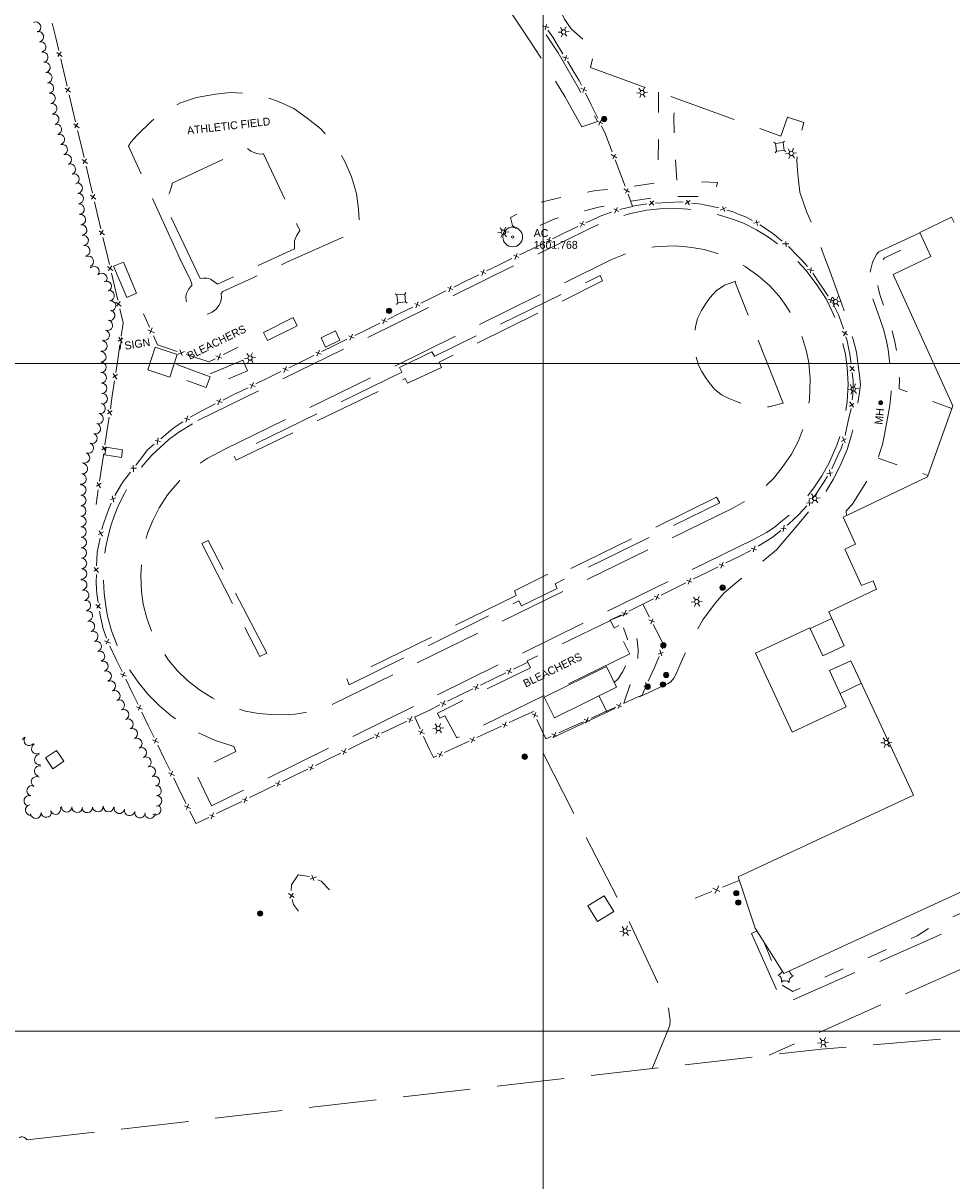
# Model space of a CAD drawing. Header units: feet. Extents: x 186981 to 189000, y 254284 to 256762.
# Tile 3 of 8: x 187611 to 188306, y 254888 to 255755. Entities that reach past the tile are written whole.
import ezdxf
from ezdxf.enums import TextEntityAlignment as Align

# ---------------------------------------------------------------- set-up
doc = ezdxf.new("R2010")
doc.units = ezdxf.units.FT
doc.header["$MEASUREMENT"] = 0
for name, pattern in [('DGN Style 3', [70.841088, 50.600777, -20.240311]), ('DGN Style 4', [81.011845, 40.480622, -20.240311, 0.050601, -20.240311]), ('DGN Style 5', [35.420544, 15.180233, -20.240311])]:
    doc.linetypes.add(name, pattern=pattern)
for name, color, linetype, lineweight in [('E_BMGRD', 73, 'Egr', 0), ('E_DRN_Grate', 151, 'Continuous', 0), ('E_DWY', 73, 'DGN Style 3', 0), ('E_LAND_Vegetation', 21, 'Continuous', 0), ('E_MAP_GridLines', 251, 'Continuous', 0), ('E_MAP_Limits', 21, 'DGN Style 3', 0), ('E_MAP_PassPoints', 40, 'Continuous', 0), ('E_MISCPROP', 40, 'Continuous', 0), ('E_MISCPROP_HvyLine', 54, 'Continuous', 13), ('E_MISCPROP_Railing', 40, 'Continuous', 0), ('E_PATH_Sidewalk', 73, 'DGN Style 5', 0), ('E_UTL_AboveGroundPipe', 40, 'DGN Style 4', 0)]:
    doc.layers.add(name, color=color, linetype=linetype, lineweight=lineweight)
doc.styles.add('Style-IGR_FONT_0', font='IGR_FONT_0.shx')
doc.linetypes.add('Egr', pattern='A,0.1,[13,dgnlstyle-ewdotudls.shx,S=0.0004,R=0,X=0,Y=0],0.1', length=0.2)

# ---------------------------------------------------------------- blocks, each defined once
blk = doc.blocks.new('PP')
at = {"layer": 'E_MAP_PassPoints', "color": 40, "linetype": 'Continuous', "lineweight": 0}
for radius in [2.25, 0.288]:
    blk.add_circle((0, 0), radius, dxfattribs=at)
blk = doc.blocks.new('ATHFLD')
at = {"layer": 'E_BMGRD', "color": 51, "linetype": 'Continuous', "lineweight": 0, "style": 'Style-IGR_FONT_0'}
blk.add_text('ATHLETIC FIELD', height=1.8, rotation=0.0001, dxfattribs=at).set_placement((0.09, 0.87), align=Align.TOP_CENTER)
blk = doc.blocks.new('BLEACH')
at = {"layer": 'E_BMGRD', "color": 51, "linetype": 'Continuous', "lineweight": 0, "style": 'Style-IGR_FONT_0'}
blk.add_text('BLEACHERS', height=1.8, rotation=359.9999, dxfattribs=at).set_placement((7.75, -0.8), align=Align.CENTER)
blk = doc.blocks.new('MHO_1')
at = {"layer": 'E_DRN_Grate', "color": 20, "linetype": 'Continuous', "lineweight": 0}
for centre, radius in [((0.01, 0.01), 0.45), ((0.01, 0.01), 0.365), ((0, 0.01), 0.29), ((0, 0), 0.182)]:
    blk.add_circle(centre, radius, dxfattribs=at)
blk = doc.blocks.new('MHT_1')
at = {"layer": 'E_DRN_Grate', "color": 20, "linetype": 'Continuous', "lineweight": 0, "style": 'Style-IGR_FONT_0'}
blk.add_text('MH', height=1.8, rotation=360, dxfattribs=at).set_placement((-1.68, -0.92))
blk = doc.blocks.new('PED')
at = {"layer": 'E_UTL_AboveGroundPipe', "color": 101, "linetype": 'Continuous', "lineweight": 13}
for p, q in [((-0.91, 0.85), (-1.23, 1.17)), ((0.89, 0.85), (1.21, 1.17)), ((-1.23, -1.27), (-0.91, -0.95)), ((1.21, -1.27), (0.89, -0.95))]:
    blk.add_line(p, q, dxfattribs=at)
at = {"layer": 'E_UTL_AboveGroundPipe', "color": 101, "linetype": 'Continuous', "lineweight": 13, "flags": 128}
blk.add_lwpolyline([(-0.91, -0.95), (0.89, -0.95), (0.89, 0.85), (-0.91, 0.85)], close=True, dxfattribs=at)
blk = doc.blocks.new('LTP')
at = {"layer": 'E_MISCPROP', "color": 20, "linetype": 'Continuous', "lineweight": 0}
for p, q in [((-0.49, 0.02), (-1.27, 0.04)), ((-0.24, 0.43), (-0.6, 1.12)), ((0.27, 0.43), (0.68, 1.1)), ((-0.26, -0.43), (-0.67, -1.08)), ((0.23, -0.44), (0.6, -1.09)), ((0.49, -0.01), (1.25, -0.03))]:
    blk.add_line(p, q, dxfattribs=at)
blk.add_circle((0, 0), 0.492, dxfattribs=at)
blk = doc.blocks.new('POLE')
at = {"layer": 'E_MISCPROP', "color": 20, "linetype": 'Continuous', "lineweight": 0}
for centre, radius in [((0, 0.01), 0.605), ((0, 0.01), 0.456), ((0, 0), 0.303), ((0, 0), 0.151)]:
    blk.add_circle(centre, radius, dxfattribs=at)
blk = doc.blocks.new('SIGN_2')
at = {"layer": 'E_MISCPROP', "color": 20, "linetype": 'Continuous', "lineweight": 0, "style": 'Style-IGR_FONT_0'}
blk.add_text('SIGN', height=1.8, rotation=359.9999, dxfattribs=at).set_placement((-2.6, 0.06), align=Align.MIDDLE_LEFT)

msp = doc.modelspace()

# ---------------------------------------------------------------- linework, layer by layer
at = {"layer": 'E_DWY', "color": 51, "linetype": 'DGN Style 3', "lineweight": 0, "flags": 128}
for points in [[(188221.03, 255945.74), (188228.95, 255885.15), (188231.55, 255852.1), (188229.81, 255849.89), (188228.04, 255849.87), (188174.22, 255868.64), (188098.29, 255897), (188092.62, 255881.97), (188076.3, 255883.42), (188069.01, 255883.54), (188062.63, 255882.08), (188056.8, 255879.56), (188050.85, 255875.83), (188046.46, 255872.16), (188041.99, 255868.2), (188038.56, 255864.16), (188036.88, 255861.97), (188022.15, 255866.02), (187995.24, 255791.99), (188009.39, 255786.73), (188010.45, 255773.7), (188011.79, 255767.4), (188013.67, 255762.75), (188015.94, 255757.97), (188021.04, 255750.77), (188025.67, 255746.54), (188030.04, 255742.69), (188037.19, 255738.41), (188039.22, 255737.15), (188035.36, 255721.76), (188177.92, 255670.37), (188183.08, 255684.59), (188195.1, 255680.74), (188190.78, 255661.65), (188190.07, 255652.09), (188190.53, 255644.62), (188191.25, 255637.21), (188192.24, 255628.53), (188197.26, 255613.96), (188203.7, 255598.46), (188209.05, 255584.6), (188214.84, 255568.83), (188223.69, 255544.57), (188229.2, 255527.91), (188232.1, 255518.01), (188234.62, 255508.63), (188235.94, 255498.66), (188236.84, 255491.17), (188237.57, 255484.18), (188236.53, 255476.76), (188235.1, 255467.56), (188233.45, 255456.12), (188230.89, 255446.4), (188227.67, 255435.57), (188222.48, 255423.46), (188217.22, 255413.25), (188211.89, 255404.54), (188202.03, 255392.9), (188190.58, 255379.07), (188174.85, 255360.58), (188162.37, 255350.29), (188146.48, 255337.45), (188135.54, 255328.42), (188128.98, 255320.76), (188119.51, 255308.1), (188113.11, 255296.46), (188106.3, 255283.23), (188102.3, 255274.06), (188099.74, 255268.13), (188097.86, 255264.39), (188095.68, 255261.74), (188093.71, 255260.43), (187996.46, 255214.96), (188063.28, 255084.56), (188092.66, 255021.3), (188094.12, 255015.83), (188094.45, 255013.14), (188095.04, 255007.96), (188094.83, 255004.48), (188093.88, 255001.64), (188081.54, 254972)], [(188039.32, 255680.95), (188028.87, 255677.37), (188016.2, 255700.01), (188005.62, 255717.6), (187989.53, 255742.45), (187969.15, 255772.97), (187950.93, 255797.76), (187930.5, 255821.17), (187911.34, 255842.36), (187899.86, 255852.74), (187888.87, 255861.04), (187880.88, 255865.42), (187872.52, 255867.22), (187858.55, 255867.85), (187842.68, 255866.82), (187810.18, 255860.79), (187742.7, 255845.92), (187691.15, 255833.29), (187620.65, 255810.23), (187616.54, 255824.85), (187648.01, 255836.86), (187682.53, 255846.72), (187714.92, 255855.52), (187759.34, 255865.82), (187800.01, 255874.5), (187841.64, 255882.6), (187857.35, 255884.58), (187861.81, 255884.09), (187874.8, 255883.13), (187883.61, 255880.89), (187891.55, 255877.11), (187900.78, 255871.46), (187918.04, 255854.19), (187948.25, 255820.77), (187968.7, 255794.92), (187989.61, 255765.17), (188011.11, 255732.91), (188026.08, 255706.75), (188040.57, 255681.68), (188038.83, 255680.75)], [(187728.45, 255577.81), (187689.47, 255662.83), (187691.15, 255665.87), (187695.78, 255671.23), (187706.28, 255681.35), (187716.7, 255689.19), (187728.35, 255695.33), (187740.34, 255699.46), (187754.45, 255701.99), (187765.77, 255703.14), (187778.29, 255702.46), (187789.97, 255700.53), (187801.74, 255696.29), (187813.2, 255691.04), (187823.2, 255683.91), (187833.35, 255675.82), (187840.13, 255668.48), (187846.45, 255660.07), (187851.61, 255650.99), (187856.41, 255639.85), (187860.13, 255627.56), (187861.66, 255615.89), (187862.3, 255607.16), (187861.52, 255599.8), (187808.6, 255576.18), (187759.97, 255553.96), (187758.83, 255552.62), (187758.95, 255549.05), (187758.19, 255545.78), (187757.13, 255543.62), (187755.04, 255540.91), (187752.01, 255538.55), (187749.4, 255537.25), (187746.38, 255536.47), (187742.72, 255536.5), (187739.11, 255537.9), (187736.88, 255539.62), (187735.15, 255541.6), (187733.06, 255545.05), (187732.71, 255547.4), (187732.46, 255550.31), (187732.9, 255552.65), (187734.36, 255555.54), (187735.9, 255557.53), (187736.82, 255558.64), (187736.78, 255559.82), (187735.89, 255562.41), (187727.96, 255578.81)], [(187743.04, 255563.72), (187715.61, 255621.57), (187718.3, 255624.44), (187720.05, 255627.92), (187721.21, 255630.93), (187722.08, 255634.46), (187722.02, 255635.07), (187778.29, 255661.4), (187781.05, 255659.12), (187783.28, 255658.08), (187785.49, 255657.42), (187788.24, 255657.03), (187790.08, 255657.06), (187790.63, 255657.06), (187817.73, 255599.79), (187815.24, 255595.78), (187813.61, 255591.87), (187813.65, 255588.72), (187813.78, 255586.92), (187813.83, 255586.04), (187756.08, 255559.53), (187754.1, 255561.14), (187750.86, 255563.27), (187749.61, 255563.74), (187748.07, 255563.98), (187745.29, 255563.97), (187743.27, 255563.69)], [(187741.45, 255457.35), (188034.33, 255600.89), (188045.3, 255605.87), (188054.55, 255609.3), (188064.4, 255612.22), (188077.35, 255614.92), (188087.39, 255616.07), (188098.01, 255616.36), (188108.29, 255615.67), (188119.35, 255614.34), (188132.97, 255611.03), (188142.61, 255608.01), (188150, 255605.18), (188159.86, 255600.17), (188168.74, 255594.62), (188179.17, 255587), (188188.5, 255578.88), (188196.89, 255569.88), (188205.06, 255559.07), (188211.84, 255548.43), (188216.51, 255539.12), (188220.33, 255529.43), (188223.37, 255519.67), (188226.32, 255506.74), (188227.67, 255497.01), (188228.34, 255484.6), (188227.72, 255471.68), (188225.76, 255459.88), (188223, 255447.86), (188219.89, 255438.87), (188213.92, 255425.23), (188208.8, 255415.87), (188203.25, 255407.78), (188197.84, 255400.33), (188191.22, 255393.13), (188185.9, 255388.1), (188179.16, 255382.38), (188172.97, 255377.32), (188167.17, 255373.39), (188157.1, 255368.01)], [(188282.11, 255598.04), (188251.33, 255583.63), (188249.87, 255582.18), (188248.67, 255580.11), (188246.61, 255575.68), (188245.27, 255570.88), (188244.65, 255566.23), (188244.48, 255562.48), (188244.8, 255558.69), (188245.1, 255555.61), (188246.39, 255549.94), (188252.13, 255533.8), (188254.84, 255525.78), (188256.8, 255518.1), (188258.27, 255510.71), (188259.2, 255504.08), (188260.22, 255495.07), (188260.75, 255487.04), (188260.54, 255478.72), (188259.51, 255468.76), (188257.72, 255457.59), (188255.65, 255446.88), (188254.04, 255439.49), (188252.14, 255433.43), (188250.71, 255428.66), (188244.64, 255415.72), (188231.5, 255394.42), (188226.9, 255389.69), (188227.22, 255386.21)], [(187761.56, 255435.82), (188050.75, 255577.67), (188058.08, 255580.85), (188063.38, 255582.96), (188068.04, 255584.35), (188074.9, 255585.96), (188080.09, 255587), (188085.84, 255587.68), (188092.77, 255588.05), (188098.02, 255588.21), (188105.18, 255587.77), (188112.75, 255586.86), (188120.52, 255585.4), (188128.05, 255583.28), (188139.27, 255579.38), (188151.33, 255572.82), (188160.78, 255565.92), (188169.48, 255558.46), (188176.61, 255550.43), (188181.67, 255543.54), (188187.27, 255534.64), (188191.08, 255526.85), (188194.26, 255519.06), (188197.32, 255509.1), (188199, 255500.69), (188199.97, 255488.69), (188199.34, 255472.99), (188197.33, 255461.3), (188194.21, 255450.04), (188191.21, 255442.27), (188185.89, 255432.16), (188179.04, 255422.11), (188172.54, 255414.04), (188166.1, 255407.84), (188160, 255402.81), (188154.16, 255398.56), (188141.92, 255391.68)], [(187894.06, 255493.71), (187767.96, 255431.68), (187770.16, 255427.65), (187896.57, 255488.91), (187898.28, 255485.4), (187923.9, 255497.01), (187922, 255501.19), (188044.47, 255561.93), (188042.62, 255566.01), (187918.41, 255505.43)], [(188144.2, 255561.78), (188135.76, 255558.73), (188129.66, 255554.5), (188124.92, 255549.32), (188121.7, 255544.96), (188118.62, 255539.73), (188115.5, 255533.8), (188114.09, 255527.65), (188113.33, 255521.79), (188113.16, 255512.46), (188114.25, 255505.99), (188116.34, 255498.95), (188118.7, 255493.99), (188121.54, 255489.56), (188124.38, 255485.96), (188128.27, 255480.88), (188133.48, 255476.68), (188138.64, 255474.03), (188145.99, 255471.13), (188153.18, 255468.92), (188162.52, 255467.76), (188168.95, 255467.65), (188173.08, 255468.6), (188176.69, 255469.71), (188179.74, 255470.49)], [(188179.74, 255470.49), (188143.41, 255561.5)], [(187918.66, 255505.55), (187916.49, 255508.92), (187892.44, 255497.23), (187894.06, 255493.71)], [(188157.1, 255368.01), (187751.5, 255168.75), (187739.42, 255194.28), (187769.78, 255209.49), (187768.22, 255213.22), (187753.7, 255217.95), (187740.77, 255223.93), (187730.33, 255229.88), (187721.18, 255236.43), (187712.37, 255244), (187703.9, 255252.49), (187696.67, 255261.32), (187690.36, 255270.37), (187684.75, 255280.16), (187680.56, 255289.5), (187676.75, 255299.75), (187673.58, 255310.77), (187672.34, 255318.59), (187671.08, 255327.87), (187670.56, 255338.77), (187670.79, 255350.43), (187672.11, 255361.66), (187673.86, 255369.68), (187676.2, 255378.45), (187678.8, 255386.48), (187681.9, 255394.1), (187686.32, 255402.82), (187691.44, 255411.61), (187696.85, 255419.43), (187701.97, 255425.67), (187706.86, 255431.31), (187713.52, 255437.67), (187719.58, 255443.08), (187726.47, 255448.19), (187733.49, 255452.75), (187741.72, 255457.48)], [(188141.92, 255391.68), (187843, 255245.11), (187836.42, 255242.44), (187828.36, 255240.23), (187821.75, 255238.61), (187814.26, 255237.44), (187805.29, 255236.79), (187796.54, 255237.06), (187786.83, 255237.99), (187776.95, 255239.77), (187768.01, 255242.51), (187760.41, 255245.44), (187752.1, 255249.55), (187742.47, 255255.53), (187733.71, 255262.57), (187726.16, 255269.83), (187719.37, 255277.82), (187713.15, 255287.2), (187707.41, 255297.85), (187703.09, 255309.37), (187700.5, 255319.7), (187699.16, 255329.28), (187698.73, 255341.46), (187699.12, 255351.24), (187701, 255363.27), (187703.75, 255373.1), (187707.56, 255382.48), (187712.38, 255391.88), (187718.52, 255401.7), (187724.33, 255408.58), (187729.02, 255413.8), (187735.05, 255419.13), (187741.44, 255424.4), (187748.38, 255428.94), (187761.56, 255435.82)], [(187979.81, 255326.41), (187852.79, 255263.95), (187854.69, 255259.32), (187981.81, 255322.37), (187983.76, 255318.52), (188010.34, 255331.65), (188008.84, 255335.11), (188132.24, 255395.65), (188129.74, 255399.88)], [(188129.74, 255399.88), (188006.85, 255339.64), (188004.19, 255342.67), (187978.56, 255329.76), (187979.81, 255326.41)], [(187792.94, 255283.03), (187749.07, 255367.51), (187744.31, 255365.28)], [(187744.31, 255365.28), (187787.7, 255280.6), (187792.94, 255283.03)], [(188064.38, 255282.38), (187935.27, 255219.58), (187926.44, 255236.23), (187922.62, 255234.3), (187920.74, 255238.07), (187924.88, 255240.26), (187990.44, 255272.15), (187987.93, 255277.24), (188050.44, 255307.63), (188053.2, 255301.86), (188059.53, 255305.28), (188061.06, 255301.66), (188056.74, 255298.91), (188064.84, 255282.26)], [(188199.97, 255301.5), (188216.18, 255309.19)], [(188222.4, 255252.82), (188238.33, 255260.55)], [(188580.49, 255153.42), (188545.45, 255142.79), (188496.78, 255125.35), (188451.81, 255107.55), (188404.43, 255086.89), (188346.22, 255061.24), (188253.4, 255019.88), (188197.8, 254994.88), (188169.26, 254982.01)], [(188160.17, 255074.99), (188156.01, 255073.2), (188179.74, 255020.15), (188361.73, 255100.59)]]:
    msp.add_lwpolyline(points, dxfattribs=at)
for points in [[(187750.55, 255492.29), (187775.13, 255502.54), (187778.41, 255494.64), (187753.84, 255484.39)], [(187725.59, 255499.36), (187750.57, 255490.02), (187747.55, 255482), (187722.57, 255491.34)]]:
    msp.add_lwpolyline(points, close=True, dxfattribs=at)
at = {"layer": 'E_LAND_Vegetation', "color": 93, "linetype": 'Continuous', "lineweight": 0}
for centre, radius, start, end in [((187619.79, 255752.02), 3.93, 294.10018, 114.08486), ((187621.86, 255744.9), 3.93, 282.54542, 102.5301), ((187623.56, 255737.23), 3.93, 282.54542, 102.5301), ((187625.19, 255729.57), 3.93, 281.70178, 101.68646), ((187626.78, 255721.88), 3.93, 281.70178, 101.68646), ((187628.26, 255714.27), 3.93, 278.81001, 98.79469), ((187629.46, 255706.5), 3.93, 278.81001, 98.79469), ((187630.66, 255698.73), 3.93, 278.81001, 98.79469), ((187631.86, 255690.97), 3.93, 278.81001, 98.79469), ((187633.45, 255683.07), 3.93, 284.4967, 104.48138), ((187635.41, 255675.46), 3.93, 284.4967, 104.48138), ((187637.58, 255667.83), 3.93, 286.57659, 106.56127), ((187639.82, 255660.3), 3.93, 286.57659, 106.56127), ((187642.82, 255652.77), 3.93, 293.92559, 113.91026), ((187645.87, 255645.65), 3.93, 290.73293, 110.71761), ((187648.65, 255638.3), 3.93, 290.73293, 110.71761), ((187651.01, 255631.44), 3.93, 274.89078, 94.87546), ((187651.67, 255623.61), 3.93, 274.89078, 94.87546), ((187652.34, 255615.78), 3.93, 274.89078, 94.87546), ((187653.3, 255607.89), 3.93, 277.42329, 97.40796), ((187654.31, 255600.09), 3.93, 277.42329, 97.40796), ((187655.44, 255592.26), 3.93, 278.97399, 98.95866), ((187656.67, 255584.5), 3.93, 278.97399, 98.95866), ((187659.31, 255576.64), 3.93, 292.34265, 112.32733), ((187663.52, 255569.09), 3.93, 318.53715, 138.52183), ((187669.41, 255563.89), 3.93, 318.53715, 138.52183), ((187672.79, 255557.91), 3.93, 294.25062, 114.2353), ((187674.86, 255551.03), 3.93, 277.68271, 97.66739), ((187675.91, 255543.25), 3.93, 277.68271, 97.66739), ((187675.25, 255536.16), 3.93, 259.38476, 79.36944), ((187673.56, 255528.74), 3.93, 252.56512, 72.5498), ((187671.21, 255521.25), 3.93, 252.56512, 72.5498), ((187669.48, 255513.24), 3.93, 262.88264, 82.86732), ((187668.68, 255505.15), 3.93, 270.56937, 90.55404), ((187668.75, 255497.29), 3.93, 270.56937, 90.55404), ((187668.95, 255489.36), 3.93, 272.64056, 92.62523), ((187669.31, 255481.51), 3.93, 272.64056, 92.62523), ((187669.67, 255473.66), 3.93, 272.64056, 92.62523), ((187668.16, 255466.46), 3.93, 258.56977, 78.55445), ((187666.6, 255458.76), 3.93, 258.56977, 78.55445), ((187664.63, 255451.3), 3.93, 254.72495, 74.70963), ((187659.26, 255436.75), 3.93, 249.01179, 68.99647), ((187662.08, 255444.09), 3.93, 249.01179, 68.99647), ((187656.45, 255429.42), 3.93, 249.01179, 68.99647), ((187654.91, 255421.26), 3.93, 262.19966, 82.18434), ((187653.84, 255413.48), 3.93, 262.19966, 82.18434), ((187653.68, 255405.35), 3.93, 269.81437, 89.79904), ((187653.66, 255397.5), 3.93, 269.81437, 89.79904), ((187653.63, 255389.64), 3.93, 269.81437, 89.79904), ((187653.74, 255381.74), 3.93, 270.92242, 90.9071), ((187653.87, 255373.88), 3.93, 270.92242, 90.9071), ((187653.99, 255366.02), 3.93, 270.92242, 90.9071), ((187654.12, 255358.17), 3.93, 270.92242, 90.9071), ((187654.16, 255350.33), 3.93, 270.31776, 90.30244), ((187654.21, 255342.47), 3.93, 270.31776, 90.30244), ((187654.33, 255334.26), 3.93, 280.31576, 100.30044), ((187655.74, 255326.53), 3.93, 280.31576, 100.30044), ((187657.15, 255318.8), 3.93, 280.31576, 100.30044), ((187658.55, 255311.07), 3.93, 280.31576, 100.30044), ((187660.13, 255303.07), 3.93, 288.57496, 108.55964), ((187662.63, 255295.62), 3.93, 288.57496, 108.55964), ((187665.14, 255288.17), 3.93, 288.57496, 108.55964), ((187667.64, 255280.73), 3.93, 288.57496, 108.55964), ((187670.14, 255273.28), 3.93, 288.57496, 108.55964), ((187672.64, 255265.83), 3.93, 288.57496, 108.55964), ((187675.84, 255258.41), 3.93, 294.80882, 114.79349), ((187679.14, 255251.28), 3.93, 294.80882, 114.79349), ((187682.44, 255244.15), 3.93, 294.80882, 114.79349), ((187685.73, 255237.01), 3.93, 294.80882, 114.79349), ((187689.03, 255229.88), 3.93, 294.80882, 114.79349), ((187692.33, 255222.75), 3.93, 294.80882, 114.79349), ((187607.71, 255221.71), 3.93, 303.41271, 335.53435), ((187615.06, 255217.81), 3.93, 141.33843, 321.3231), ((187620.72, 255211.49), 3.93, 119.912, 299.89668), ((187695.62, 255215.61), 3.93, 294.80882, 114.79349), ((187622.95, 255203.26), 3.93, 97.61317, 277.59785), ((187699.03, 255208.49), 3.93, 295.83359, 115.81827), ((187622.83, 255194.75), 3.93, 75.27548, 255.26016), ((187702.46, 255201.42), 3.93, 295.83359, 115.81827), ((187705.73, 255194.41), 3.93, 292.39955, 112.38423), ((187620.5, 255186.74), 3.93, 61.264, 241.24867), ((187708.72, 255187.14), 3.93, 292.39955, 112.38423), ((187617.23, 255180.13), 3.93, 74.05163, 254.03631), ((187710, 255180.08), 3.93, 275.38062, 95.3653), ((187615.07, 255172.58), 3.93, 74.05163, 254.03631), ((187710.38, 255172.52), 3.93, 267.9369, 87.92158), ((187616.06, 255165.62), 3.93, 97.43213, 277.41681), ((187619.99, 255163.24), 3.93, 185.92973, 5.91441), ((187627.81, 255164.05), 3.93, 185.92973, 5.91441), ((187634.75, 255166.27), 3.93, 200.70134, 20.68602), ((187643.09, 255168.03), 3.93, 177.99508, 357.97976), ((187650.95, 255167.75), 3.93, 177.86742, 357.8521), ((187658.57, 255167.55), 3.93, 184.15765, 4.14233), ((187666.41, 255168.12), 3.93, 184.15765, 4.14233), ((187674.5, 255168.09), 3.93, 177.21439, 357.19907), ((187682.57, 255166.94), 3.93, 168.36473, 348.34941), ((187690.3, 255165.32), 3.93, 167.54767, 347.53235), ((187697.97, 255163.63), 3.93, 167.54767, 347.53235), ((187705.46, 255163.28), 3.93, 177.55363, 357.53831), ((187709.75, 255165.89), 3.93, 237.82755, 57.81223), ((188174.8, 255046.01), 4.23, 284.03946, 345.8702), ((188174.37, 255037.93), 4.23, 344.03946, 69.80437), ((188188.37, 255037.18), 4.23, 104.03947, 189.80438), ((188188.8, 255045.26), 4.23, 182.13172, 249.80438), ((188181.15, 255033.52), 4.23, 44.03947, 129.80438), ((187609.68, 254916.69), 4.06, 27.32457, 121.37037)]:
    msp.add_arc(centre, radius, start, end, dxfattribs=at)
at = {"layer": 'E_MAP_GridLines', "color": 161, "linetype": 'Continuous', "lineweight": 0}
for p, q in [((188000, 254500), (188000, 256500)), ((187000, 255500), (189000, 255500)), ((187000, 255000), (189000, 255000))]:
    msp.add_line(p, q, dxfattribs=at)
at = {"layer": 'E_MAP_Limits', "color": 73, "linetype": 'DGN Style 3', "lineweight": 0, "flags": 128}
msp.add_lwpolyline([(187472.8, 254902.52), (188208.37, 254986.48), (188572.54, 255016.9)], dxfattribs=at)
at = {"layer": 'E_MISCPROP', "color": 20, "linetype": 'Continuous', "lineweight": 0}
msp.add_line((187683.07, 255510.85), (187684.25, 255519.51), dxfattribs=at)
at = {"layer": 'E_MISCPROP_HvyLine', "color": 241, "linetype": 'Continuous', "lineweight": 13, "flags": 128}
msp.add_lwpolyline([(188358.85, 255125.29), (188180.11, 255043.05), (188158.84, 255077.12), (188146.02, 255115.47), (188277.34, 255176.85), (188230.46, 255277.43), (188214.46, 255270.06), (188226.96, 255242.91), (188186.42, 255223.96), (188159.05, 255283.02), (188199.75, 255301.98), (188209.43, 255281.08), (188225.32, 255288.72), (188213.98, 255314.12), (188249.71, 255331.07), (188247.25, 255337.22), (188238.32, 255333.75), (188225.84, 255361.08), (188233.99, 255364.75), (188224.58, 255384.94), (188287.74, 255415.19), (188306.79, 255468.51), (188262.02, 255566.79), (188290.29, 255580.2), (188282.06, 255598.15), (188305.88, 255609.7), (188307.72, 255605.72)], dxfattribs=at)
for points in [[(187678.24, 255572.98), (187688.18, 255549.61), (187695.47, 255552.71), (187685.54, 255576.08)], [(187790.42, 255523.44), (187812.7, 255534.48), (187815.75, 255528.31), (187793.47, 255517.28)], [(187833.59, 255519.35), (187844.4, 255524.57), (187847.75, 255517.64), (187836.94, 255512.42)], [(187725.75, 255506.88), (187720.27, 255489.93), (187703.79, 255495.26), (187709.27, 255512.22)], [(187672.66, 255437.55), (187685.02, 255435.55), (187684.06, 255429.63), (187671.71, 255431.64)], [(188000.8, 255250.21), (188047.35, 255273.17), (188054.98, 255257.72), (188008.43, 255234.75)], [(187627.18, 255204.73), (187632.63, 255196.56), (187640.92, 255202.09), (187635.47, 255210.26)], [(188045.62, 255101.2), (188052.83, 255089.56), (188040.75, 255082.08), (188033.54, 255093.72)]]:
    msp.add_lwpolyline(points, close=True, dxfattribs=at)
at = {"layer": 'E_MISCPROP_Railing', "color": 40, "linetype": 'Continuous', "lineweight": 0}
for p, q in [((188004.29, 255751.76), (187999.58, 255752.97)), ((188001.57, 255750.09), (188002.58, 255754.13)), ((187635.74, 255733.02), (187639.69, 255730.19)), ((187638.89, 255733.59), (187636.48, 255730.19)), ((188018.99, 255728.47), (188014.36, 255729.94)), ((188016.18, 255726.95), (188017.42, 255730.93)), ((187642.07, 255706.3), (187646.02, 255703.47)), ((187645.21, 255706.87), (187642.81, 255703.47)), ((188032.62, 255704.48), (188028.14, 255706.36)), ((188029.68, 255703.22), (188031.27, 255707.07)), ((187648.39, 255679.57), (187652.34, 255676.74)), ((187651.54, 255680.14), (187649.13, 255676.74)), ((188044.73, 255679.83), (188040.25, 255681.71)), ((188041.79, 255678.57), (188043.38, 255682.42)), ((188052.09, 255653.3), (188054.05, 255656.98)), ((187654.72, 255652.85), (187658.67, 255650.02)), ((187657.86, 255653.42), (187655.46, 255650.02)), ((188055.13, 255654.27), (188050.86, 255656.58)), ((188061.7, 255627.58), (188063.67, 255631.26)), ((187661.04, 255626.13), (187664.99, 255623.3)), ((187664.19, 255626.7), (187661.78, 255623.3)), ((188064.75, 255628.54), (188060.48, 255630.86)), ((188109.64, 255618.99), (188107.3, 255622.37)), ((188056.6, 255613.97), (188052.92, 255615.95)), ((188055.65, 255617.02), (188053.31, 255612.76)), ((188082.9, 255621.92), (188079.45, 255618.6)), ((188082.89, 255618.78), (188080.02, 255621.72)), ((188110.17, 255622.1), (188106.22, 255619.39)), ((188136.98, 255616.94), (188132.64, 255614.92)), ((188135.94, 255613.96), (188134.19, 255617.68)), ((188031.22, 255603.66), (188027.43, 255605.39)), ((188030.07, 255606.65), (188028.03, 255602.23)), ((188162.09, 255606.14), (188157.42, 255605.11)), ((188160.44, 255603.46), (188159.53, 255607.47)), ((187667.37, 255599.41), (187671.32, 255596.58)), ((187670.51, 255599.98), (187668.11, 255596.58)), ((188006.52, 255591.7), (188002.67, 255593.3)), ((188005.26, 255594.65), (188003.37, 255590.16)), ((188184, 255589.76), (188179.21, 255589.65)), ((188181.86, 255587.45), (188181.74, 255591.56)), ((187981.82, 255579.61), (187977.96, 255581.21)), ((187980.57, 255582.55), (187978.68, 255578.07)), ((187673.7, 255572.68), (187677.64, 255569.85)), ((187676.84, 255573.26), (187674.43, 255569.85)), ((187955.86, 255570.46), (187953.97, 255565.98)), ((188202.69, 255569.82), (188197.95, 255570.51)), ((188200.2, 255567.9), (188200.76, 255571.97)), ((187957.12, 255567.52), (187953.27, 255569.12)), ((187932.42, 255555.43), (187928.56, 255557.03)), ((187931.17, 255558.37), (187929.28, 255553.89)), ((187680.02, 255545.96), (187683.97, 255543.13)), ((187683.17, 255546.53), (187680.76, 255543.13)), ((187907.72, 255543.34), (187903.87, 255544.94)), ((187906.47, 255546.28), (187904.58, 255541.8)), ((188217.72, 255547.08), (188213.1, 255548.32)), ((188215.02, 255545.46), (188216.06, 255549.43)), ((187883.02, 255531.25), (187879.17, 255532.85)), ((187881.77, 255534.19), (187879.88, 255529.71)), ((187685.18, 255519.07), (187681.68, 255516.8)), ((187682.05, 255519.71), (187684.66, 255515.61)), ((187703.96, 255525.44), (187708.8, 255523.2)), ((187707.23, 255526.71), (187705.34, 255522.54)), ((187858.32, 255519.16), (187854.47, 255520.76)), ((187857.06, 255522.1), (187855.17, 255517.62)), ((188227.98, 255521.55), (188223.97, 255524.15)), ((188224.92, 255520.84), (188227.13, 255524.3)), ((187727.8, 255510.24), (187729.6, 255506.02)), ((187832.37, 255510.01), (187830.48, 255505.53)), ((187726.52, 255506.97), (187731.45, 255509.03)), ((187754.82, 255505.74), (187759.07, 255504.04)), ((187756.23, 255502.53), (187758.25, 255507.47)), ((187833.62, 255507.07), (187829.76, 255508.67)), ((187678, 255492.54), (187680.61, 255488.45)), ((187808.92, 255494.98), (187805.07, 255496.58)), ((187807.67, 255497.92), (187805.78, 255493.44)), ((188233.04, 255494.7), (188229.55, 255497.98)), ((188229.89, 255494.55), (188232.69, 255497.56)), ((187681.13, 255491.91), (187677.63, 255489.64)), ((187784.22, 255482.89), (187780.37, 255484.49)), ((187782.97, 255485.83), (187781.08, 255481.35)), ((187759.52, 255470.8), (187755.67, 255472.39)), ((187758.27, 255473.74), (187756.38, 255469.26)), ((188229.33, 255467.93), (188232.73, 255470.23)), ((188232.43, 255467.37), (188229.76, 255471.35)), ((187677.08, 255464.75), (187673.58, 255462.48)), ((187673.95, 255465.39), (187676.57, 255461.29)), ((187735.37, 255457.99), (187731.37, 255459.16)), ((187733.8, 255460.78), (187732.42, 255456.12)), ((187713.48, 255441.77), (187709.36, 255442.4)), ((187711.56, 255444.33), (187710.8, 255439.52)), ((188223.26, 255441.79), (188226.98, 255443.55)), ((188226.24, 255440.76), (188224.22, 255445.1)), ((187672.63, 255437.32), (187669.54, 255435.32)), ((187669.91, 255438.22), (187672.19, 255434.64)), ((187673.04, 255437.59), (187672.92, 255437.51)), ((187692.91, 255423.91), (187693.11, 255419.05)), ((187695.3, 255421.78), (187691.13, 255421.58)), ((188212.51, 255417.51), (188216.57, 255418.12)), ((188215.06, 255415.67), (188214.38, 255420.41)), ((187668.99, 255410.42), (187665.49, 255408.16)), ((187665.86, 255411.06), (187668.47, 255406.97)), ((187679.93, 255399.52), (187675.95, 255398.28)), ((187677.08, 255400.98), (187678.5, 255396.33)), ((188199.47, 255393.39), (188199.21, 255398.17)), ((188197.09, 255395.45), (188201.19, 255395.7)), ((187670.62, 255374.07), (187667.01, 255371.98)), ((187667.52, 255374.86), (187669.93, 255370.63)), ((188177.94, 255376.83), (188182.01, 255376.22)), ((188179.84, 255374.31), (188180.58, 255379.04)), ((188157.26, 255359.05), (188158.7, 255363.61)), ((188155.76, 255361.81), (188159.69, 255360.61)), ((187666.96, 255347.13), (187663.75, 255344.47)), ((187663.77, 255347.4), (187666.85, 255343.63)), ((188131.67, 255349.77), (188135.47, 255348.22)), ((188132.92, 255346.88), (188134.76, 255351.3)), ((188107.43, 255337.73), (188111.23, 255336.19)), ((188108.68, 255334.84), (188110.51, 255339.27)), ((187665.02, 255319.65), (187668.78, 255316.56)), ((187668.2, 255320.01), (187665.57, 255316.77)), ((188083.18, 255325.7), (188086.99, 255324.15)), ((188084.43, 255322.81), (188086.27, 255327.23)), ((188058.94, 255313.67), (188062.74, 255312.11)), ((188060.19, 255310.77), (188062.02, 255315.2)), ((188083.38, 255306.33), (188079, 255308.07)), ((188080.55, 255305.06), (188082.02, 255308.82)), ((187674.71, 255293.6), (187672.63, 255289.98)), ((187671.51, 255292.46), (187675.99, 255290.55)), ((188088.79, 255281.01), (188087.39, 255285.51)), ((188086.02, 255282.4), (188089.87, 255283.63)), ((187683.51, 255267.71), (187687.98, 255265.8)), ((187686.45, 255268.95), (187684.84, 255265.1)), ((187972.57, 255270.25), (187976.42, 255268.65)), ((187973.81, 255267.31), (187975.71, 255271.78)), ((187947.84, 255258.22), (187951.69, 255256.61)), ((187949.08, 255255.28), (187950.99, 255259.76)), ((188075.31, 255258.02), (188079.15, 255259.24)), ((188078.07, 255256.62), (188076.67, 255261.12)), ((187695.49, 255242.96), (187699.97, 255241.05)), ((187698.44, 255244.2), (187696.83, 255240.35)), ((187923.11, 255246.2), (187926.96, 255244.59)), ((187924.35, 255243.25), (187926.25, 255247.72)), ((188054.96, 255244.59), (188058.65, 255242.93)), ((188056.09, 255241.71), (188058.05, 255245.99)), ((187898.38, 255234.17), (187902.23, 255232.56)), ((187899.62, 255231.22), (187901.52, 255235.7)), ((187991.71, 255237.55), (187995.99, 255235.57)), ((187994.6, 255238.66), (187992.93, 255234.99)), ((188030.7, 255233.6), (188034.38, 255231.94)), ((188031.83, 255230.71), (188033.79, 255235)), ((187874.89, 255219.19), (187876.8, 255223.67)), ((187906.71, 255224.79), (187911.01, 255222.87)), ((187909.59, 255225.94), (187907.96, 255222.24)), ((187969.29, 255230.29), (187972.98, 255228.66)), ((187970.44, 255227.41), (187972.37, 255231.71)), ((188007.56, 255219.72), (188009.53, 255224.01)), ((187707.49, 255218.21), (187711.96, 255216.3)), ((187710.44, 255219.45), (187708.82, 255215.61)), ((187873.65, 255222.13), (187877.5, 255220.53)), ((187945.1, 255219.13), (187948.8, 255217.5)), ((187946.25, 255216.25), (187948.18, 255220.55)), ((188006.44, 255222.61), (188010.12, 255220.95)), ((187848.92, 255210.11), (187852.77, 255208.5)), ((187850.17, 255207.16), (187852.06, 255211.64)), ((187920.92, 255207.97), (187924.62, 255206.34)), ((187922.07, 255205.09), (187924, 255209.39)), ((187824.19, 255198.08), (187828.04, 255196.47)), ((187825.44, 255195.13), (187827.34, 255199.61)), ((187719.48, 255193.46), (187723.95, 255191.55)), ((187722.42, 255194.7), (187720.81, 255190.85)), ((187799.46, 255186.05), (187803.31, 255184.44)), ((187800.71, 255183.1), (187802.61, 255187.58)), ((187774.73, 255174.02), (187778.58, 255172.41)), ((187775.98, 255171.07), (187777.88, 255175.55)), ((187731.47, 255168.71), (187735.94, 255166.81)), ((187734.42, 255169.96), (187732.8, 255166.11)), ((187751.25, 255159.04), (187753.15, 255163.52)), ((187750, 255161.99), (187753.85, 255160.38)), ((187825.37, 255113.91), (187830.17, 255115.51)), ((187826.81, 255116.91), (187828.2, 255112.8)), ((187813.45, 255100.16), (187809.28, 255103.04)), ((187810.18, 255099.51), (187812.63, 255103.1)), ((188127.14, 255107.12), (188132.18, 255104.6)), ((188128.54, 255103.03), (188131.53, 255108.89))]:
    msp.add_line(p, q, dxfattribs=at)
at = {"layer": 'E_MISCPROP_Railing', "color": 40, "linetype": 'Continuous', "lineweight": 0, "flags": 128}
for points in [[(187632.31, 255754.93), (187634.88, 255744.08)], [(187634.88, 255744.08), (187637.14, 255734.52)], [(188008.94, 255741.67), (188007.14, 255744.63), (188003.53, 255749.85)], [(188014.75, 255732.14), (188008.94, 255741.67)], [(187638.64, 255728.21), (187641.21, 255717.35)], [(188023.24, 255718.22), (188018.13, 255726.6)], [(188028.73, 255708.52), (188026.97, 255712.09), (188023.24, 255718.22)], [(187641.21, 255717.35), (187643.47, 255707.8)], [(187644.97, 255701.49), (187647.53, 255690.63)], [(188035.91, 255693.89), (188031.59, 255702.7)], [(188040.83, 255683.88), (188035.91, 255693.89)], [(187647.53, 255690.63), (187649.79, 255681.08)], [(187651.29, 255674.76), (187653.86, 255663.91)], [(188047.75, 255669.12), (188046.7, 255671.94), (188043.7, 255678.05)], [(188051.66, 255658.67), (188047.75, 255669.12)], [(187653.86, 255663.91), (187656.12, 255654.36)], [(188057.37, 255643.4), (188053.93, 255652.6)], [(187657.62, 255648.04), (187660.19, 255637.19)], [(188061.28, 255632.95), (188057.37, 255643.4)], [(187660.19, 255637.19), (187662.45, 255627.64)], [(188066.99, 255617.68), (188063.55, 255626.87)], [(187663.94, 255621.32), (187666.51, 255610.46)], [(188051.22, 255613.56), (188042.72, 255610.43), (188040.79, 255609.56)], [(188066.99, 255617.68), (188057.39, 255615.54)], [(188077.74, 255619.76), (188066.9, 255617.9)], [(188093.77, 255620.78), (188084.11, 255620.3)], [(188104.74, 255621.03), (188102.99, 255621.24), (188093.77, 255620.78)], [(188120.68, 255619.01), (188118.84, 255619.39), (188111.1, 255620.29)], [(188131.45, 255616.78), (188120.68, 255619.01)], [(188146.72, 255611.84), (188141.55, 255613.85), (188137.59, 255615)], [(187666.51, 255610.46), (187668.77, 255600.91)], [(188040.79, 255609.56), (188031.82, 255605.55)], [(188156.66, 255607.19), (188151.63, 255609.94), (188146.72, 255611.84)], [(188015.87, 255597.93), (188007.05, 255593.61)], [(188025.91, 255602.84), (188015.87, 255597.93)], [(188170.29, 255598.7), (188162.26, 255604.1)], [(188178.87, 255591.83), (188172.05, 255597.51), (188170.29, 255598.7)], [(187670.27, 255594.6), (187672.84, 255583.74)], [(188001.21, 255590.75), (187991.18, 255585.84)], [(188190.55, 255580.82), (188183.72, 255587.67)], [(187672.84, 255583.74), (187675.1, 255574.19)], [(187991.18, 255585.84), (187982.35, 255581.52)], [(188197.97, 255572.72), (188193.76, 255577.62), (188190.55, 255580.82)], [(187966.47, 255573.75), (187957.65, 255569.43)], [(187976.51, 255578.66), (187966.47, 255573.75)], [(187676.59, 255567.88), (187679.16, 255557.02)], [(187941.78, 255561.66), (187932.95, 255557.34)], [(187951.81, 255566.57), (187941.78, 255561.66)], [(188207.28, 255559.66), (188202.03, 255567.79)], [(187679.16, 255557.02), (187681.42, 255547.47)], [(187927.11, 255554.48), (187917.08, 255549.57)], [(188213.39, 255550.51), (188208.35, 255558.02), (188207.28, 255559.66)], [(187917.08, 255549.57), (187908.25, 255545.25)], [(188221.07, 255536.45), (188216.98, 255545.16), (188216.95, 255545.2)], [(187682.92, 255541.16), (187685.4, 255530.65), (187685.35, 255530.29)], [(187700.76, 255537.2), (187705.16, 255527.36)], [(187892.38, 255537.48), (187883.55, 255533.16)], [(187902.41, 255542.39), (187892.38, 255537.48)], [(188224.91, 255526.15), (188224.69, 255526.91), (188221.55, 255535.43), (188221.07, 255536.45)], [(187685.35, 255530.29), (187683.91, 255520.58)], [(187877.71, 255530.3), (187867.67, 255525.39)], [(187708.07, 255520.85), (187711.1, 255514.08), (187715.69, 255512.55)], [(187853.01, 255518.21), (187842.98, 255513.3)], [(187867.67, 255525.39), (187858.85, 255521.07)], [(188228.96, 255510.61), (188227.54, 255516.99), (188226.67, 255520)], [(187682.95, 255514.16), (187681.3, 255503.13)], [(187715.69, 255512.55), (187725.92, 255509.15)], [(187760.63, 255506.85), (187771.58, 255512.36)], [(187842.98, 255513.3), (187834.15, 255508.97)], [(188230.73, 255499.76), (188229.73, 255507.15), (188228.96, 255510.61)], [(187681.3, 255503.13), (187679.86, 255493.42)], [(187732.69, 255506.9), (187744.32, 255503.04)], [(187744.32, 255503.04), (187749.58, 255501.29), (187754.26, 255503.64)], [(187818.28, 255501.21), (187809.45, 255496.88)], [(187828.31, 255506.12), (187818.28, 255501.21)], [(187803.61, 255494.03), (187793.58, 255489.11)], [(188232.05, 255483.77), (188232.1, 255487.14), (188231.47, 255493.41)], [(187678.9, 255487.01), (187677.26, 255475.97)], [(187793.58, 255489.11), (187784.75, 255484.79)], [(188231.42, 255472.81), (188231.96, 255477.02), (188232.05, 255483.77)], [(187677.26, 255475.97), (187675.81, 255466.26)], [(187768.88, 255477.02), (187760.05, 255472.7)], [(187778.91, 255481.94), (187768.88, 255477.02)], [(187754.24, 255469.78), (187744.38, 255464.54)], [(188228.45, 255457.03), (188230.54, 255466.47)], [(187674.86, 255459.84), (187673.21, 255448.81)], [(187744.38, 255464.54), (187735.7, 255459.92)], [(187673.21, 255448.81), (187671.77, 255439.1)], [(187721.09, 255450.04), (187713.54, 255443.74)], [(187730.2, 255456.47), (187724.39, 255452.78), (187721.09, 255450.04)], [(188226.08, 255446.29), (188226.44, 255447.56), (188228.4, 255456.81), (188228.45, 255457.03)], [(188220.75, 255431.18), (188223.4, 255436.98), (188224.31, 255440.14)], [(187670.81, 255432.68), (187669.17, 255421.65)], [(187700.8, 255431.64), (187695.27, 255424.11), (187694.97, 255423.73)], [(187708.55, 255439.57), (187703.52, 255435.36), (187700.8, 255431.64)], [(188216.28, 255421.13), (188219.47, 255428.39), (188220.75, 255431.18)], [(187669.17, 255421.65), (187667.72, 255411.94)], [(187690.91, 255418.66), (187685.37, 255411.73), (187684.2, 255409.75)], [(188207.75, 255407.54), (188210.1, 255411.09), (188213.03, 255415.64)], [(187666.76, 255405.52), (187665.12, 255394.49)], [(187684.2, 255409.75), (187679.21, 255401.28)], [(188201.38, 255398.58), (188204.34, 255402.38), (188207.75, 255407.54)], [(187676.47, 255395.39), (187674.58, 255391.18), (187672.38, 255385)], [(188190.93, 255386.39), (188191.58, 255386.98), (188197.38, 255393.59)], [(187672.38, 255385), (187669.92, 255378.06), (187669.43, 255375.64)], [(188182.79, 255378.99), (188183.71, 255379.76), (188190.93, 255386.39)], [(188170.26, 255368.97), (188172.35, 255370.24), (188177.89, 255374.88)], [(187668.15, 255369.27), (187666.06, 255358.72), (187666.04, 255358.3)], [(188160.88, 255363.23), (188170.26, 255368.97)], [(187666.04, 255358.3), (187665.54, 255348.49)], [(188136.89, 255350.73), (188146.74, 255355.62)], [(188146.74, 255355.62), (188155.4, 255359.93)], [(188122.5, 255343.59), (188131.16, 255347.89)], [(187665.32, 255342), (187665.15, 255336.64), (187665.53, 255330.84)], [(188112.64, 255338.7), (188122.5, 255343.59)], [(187665.53, 255330.84), (187665.73, 255327.72), (187666.58, 255321.07)], [(188088.4, 255326.67), (188098.25, 255331.55)], [(188098.25, 255331.55), (188106.92, 255335.85)], [(188064.16, 255314.63), (188074.01, 255319.52)], [(188074.01, 255319.52), (188082.67, 255323.82)], [(188079.53, 255310.18), (188074.58, 255319.8)], [(187667.6, 255314.65), (187668.31, 255310.44), (187669.89, 255303.72)], [(188049.76, 255307.49), (188058.43, 255311.79)], [(187669.89, 255303.72), (187670.29, 255302.01), (187672.89, 255294.37)], [(188086.77, 255296.12), (188082.41, 255304.58)], [(188089.36, 255286.42), (188090.46, 255288.94), (188086.77, 255296.12)], [(187675.39, 255288.39), (187680.26, 255278.33)], [(187680.26, 255278.33), (187684.55, 255269.49)], [(187977.88, 255271.19), (187987.92, 255276.08)], [(188082.99, 255271.94), (188086.82, 255280.66)], [(187963.19, 255264.05), (187972.03, 255268.35)], [(188078.64, 255262.03), (188082.99, 255271.94)], [(187687.38, 255263.64), (187692.25, 255253.58)], [(187953.15, 255259.16), (187963.19, 255264.05)], [(187692.25, 255253.58), (187696.54, 255244.74)], [(187928.42, 255247.13), (187938.47, 255252.02)], [(187938.47, 255252.02), (187947.3, 255256.32)], [(188060.13, 255245.36), (188069.99, 255249.82)], [(188069.99, 255249.82), (188074.09, 255251.68), (188076.11, 255256.27)], [(187913.74, 255239.99), (187922.57, 255244.29)], [(188045.72, 255238.83), (188054.39, 255242.76)], [(187699.37, 255238.89), (187704.24, 255228.83)], [(187889.01, 255227.96), (187897.84, 255232.26)], [(187903.69, 255235.1), (187913.74, 255239.99)], [(187903.74, 255235.13), (187907.75, 255226.49)], [(187974.45, 255231.09), (187984.28, 255235.63)], [(187984.28, 255235.63), (187992.66, 255239.5), (187992.77, 255239.24)], [(187995.35, 255233.49), (187999.76, 255223.61)], [(188035.86, 255234.36), (188045.72, 255238.83)], [(187704.24, 255228.83), (187708.53, 255219.99)], [(187878.96, 255223.07), (187889.01, 255227.96)], [(187950.26, 255219.93), (187960.09, 255224.47)], [(187960.09, 255224.47), (187968.74, 255228.46)], [(187999.76, 255223.61), (188001.85, 255218.96), (188005.87, 255220.78)], [(188011.6, 255223.37), (188021.46, 255227.84)], [(188021.46, 255227.84), (188030.13, 255231.77)], [(187854.23, 255211.04), (187864.28, 255215.93)], [(187864.28, 255215.93), (187873.11, 255220.23)], [(187910.4, 255220.78), (187914.96, 255210.97)], [(187935.91, 255213.3), (187944.55, 255217.29)], [(187711.36, 255214.14), (187716.24, 255204.08)], [(187839.55, 255203.9), (187848.38, 255208.2)], [(187914.96, 255210.97), (187917.76, 255204.93), (187920.37, 255206.13)], [(187926.08, 255208.77), (187935.91, 255213.3)], [(187716.24, 255204.08), (187720.52, 255195.24)], [(187829.5, 255199.01), (187839.55, 255203.9)], [(187723.35, 255189.39), (187728.22, 255179.33)], [(187804.77, 255186.98), (187814.82, 255191.87)], [(187814.82, 255191.87), (187823.66, 255196.17)], [(187790.09, 255179.84), (187798.93, 255184.14)], [(187728.22, 255179.33), (187732.51, 255170.49)], [(187765.36, 255167.81), (187774.2, 255172.11)], [(187780.04, 255174.96), (187790.09, 255179.84)], [(187735.34, 255164.64), (187739.83, 255155.39), (187740.63, 255155.78)], [(187755.31, 255162.92), (187765.36, 255167.81)], [(187740.63, 255155.78), (187749.47, 255160.08)], [(187811.31, 255105.23), (187811.43, 255109.6), (187815.52, 255115.6)], [(187815.52, 255115.6), (187816.53, 255117.08), (187824.86, 255115.68)], [(187831.2, 255113.41), (187833.76, 255112.34), (187839.87, 255105.94)], [(188134.39, 255107.89), (188146.87, 255112.93)], [(188113.92, 255099.62), (188126.24, 255104.6)], [(187816.85, 255089.76), (187812.94, 255094.93), (187812.01, 255098.57)]]:
    msp.add_lwpolyline(points, dxfattribs=at)
at = {"layer": 'E_PATH_Sidewalk', "color": 51, "linetype": 'DGN Style 5', "lineweight": 0, "flags": 128}
for points in [[(188086.33, 255703.39), (188086.17, 255635.54), (188055.63, 255631.24), (188039.53, 255629.79), (188023.26, 255626.69), (188008.93, 255623.45), (187998.4, 255620.87), (187975.44, 255609.55), (187977.05, 255603.4), (187984, 255597.68), (188009.27, 255608.67), (188023.16, 255612.73), (188041.43, 255617.1), (188059.74, 255621.01), (188088.93, 255625.03), (188114.1, 255625.22), (188128.39, 255624.75), (188130.54, 255635.67), (188116.72, 255636.16), (188102.86, 255635.86), (188100.31, 255635.59), (188098.05, 255669.4), (188097.91, 255684.96), (188099.17, 255698.76)], [(188306.04, 255466.39), (188266.69, 255481.18), (188266.76, 255488.75), (188266.15, 255497.71), (188265.08, 255506.81), (188263.44, 255516.31), (188261.01, 255526.11), (188257.26, 255537.39), (188252.2, 255551.91), (188250.83, 255556.92), (188250.45, 255561.14), (188250.84, 255565.45), (188251.59, 255570.33), (188252.73, 255574.38), (188254.11, 255577.47), (188255.64, 255579.17), (188256.79, 255579.88), (188284.49, 255592.85)], [(188250.9, 255429.29), (188288.13, 255416.3)], [(188049.65, 255307.5), (188063.64, 255313.29), (188068.99, 255300.37), (188070.62, 255290.78), (188071.24, 255285.5), (188070.95, 255277.76), (188066.38, 255263.37), (188060.76, 255246.52), (188060.09, 255244.71)], [(188053.24, 255261.24), (188055.78, 255263.65), (188059.56, 255269.32), (188063.11, 255276.79), (188064.79, 255282.2), (188064.74, 255287.24), (188062.99, 255294.28), (188060.03, 255301.99)], [(188047.88, 255239), (188041.67, 255251.15)], [(188165.19, 255066.95), (188178.73, 255034.43), (188186.96, 255029.73), (188280.05, 255071.41), (188292.72, 255079.28), (188371.74, 255114.58), (188380.29, 255120.17)]]:
    msp.add_lwpolyline(points, dxfattribs=at)

# ---------------------------------------------------------------- block references
at = {"layer": 'E_BMGRD', "color": 51, "linetype": 'Continuous', "lineweight": 0}
for name, p, xscale, yscale, zscale, rotation in [('ATHFLD', (187764.13, 255678.19), 3.280840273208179, 3.280840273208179, 3.280840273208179, 6.499937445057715), ('BLEACH', (187732.77, 255504.52), 3.280830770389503, 3.280830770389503, 3.280830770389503, 26.26348268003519), ('BLEACH', (187984.38, 255258.97), 3.280830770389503, 3.280830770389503, 3.280830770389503, 26.26348268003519)]:
    msp.add_blockref(name, p, dxfattribs=dict(at, xscale=xscale, yscale=yscale, zscale=zscale, rotation=rotation))
at = {"layer": 'E_DRN_Grate', "color": 20, "linetype": 'Continuous', "lineweight": 0, "xscale": 3.280838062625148, "yscale": 3.280838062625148, "zscale": 3.280838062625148}
for name, p, rotation in [('MHT_1', (188251.63, 255459.87), 83.99549326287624), ('MHO_1', (188252.78, 255470.7), 263.9954932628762)]:
    msp.add_blockref(name, p, dxfattribs=dict(at, rotation=rotation))
at = {"layer": 'E_MAP_PassPoints', "color": 40, "linetype": 'Continuous', "lineweight": 0, "xscale": 3.280831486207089, "yscale": 3.280831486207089, "zscale": 3.280831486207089}
msp.add_blockref('PP', (187977.15, 255594.89), dxfattribs=at)
at = {"layer": 'E_MISCPROP', "color": 20, "linetype": 'Continuous', "lineweight": 0}
for name, p, xscale, yscale, zscale, rotation in [('LTP', (188015.27, 255748.53), 3.280840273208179, 3.280840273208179, 3.280840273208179, 6.499937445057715), ('LTP', (188074.07, 255703.03), 3.280840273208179, 3.280840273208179, 3.280840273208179, 6.499937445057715), ('POLE', (188045.65, 255683.18), 3.280840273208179, 3.280840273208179, 3.280840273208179, 6.499937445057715), ('LTP', (188185.75, 255657.46), 3.280840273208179, 3.280840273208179, 3.280840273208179, 6.499937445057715), ('LTP', (187970.16, 255598.38), 3.280840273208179, 3.280840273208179, 3.280840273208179, 6.499937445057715), ('LTP', (188219.03, 255546.37), 3.280840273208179, 3.280840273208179, 3.280840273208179, 6.499937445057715), ('POLE', (187884.59, 255539.51), 3.280840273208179, 3.280840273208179, 3.280840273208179, 6.499937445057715), ('SIGN_2', (187694.92, 255514.42), 3.280836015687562, 3.280836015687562, 3.280836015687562, 8.828257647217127), ('LTP', (187780.42, 255504.19), 3.280840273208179, 3.280840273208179, 3.280840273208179, 6.499937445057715), ('LTP', (188232.19, 255480.92), 3.280840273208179, 3.280840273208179, 3.280840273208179, 6.499937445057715), ('LTP', (188203.25, 255399.05), 3.280840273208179, 3.280840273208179, 3.280840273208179, 6.499937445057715), ('POLE', (188134.36, 255332.15), 3.280840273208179, 3.280840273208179, 3.280840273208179, 6.499937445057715), ('LTP', (188115.01, 255321.73), 3.280840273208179, 3.280840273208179, 3.280840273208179, 6.499937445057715), ('POLE', (188090.05, 255289), 3.280840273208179, 3.280840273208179, 3.280840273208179, 6.499937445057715), ('POLE', (188092.12, 255266.75), 3.280840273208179, 3.280840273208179, 3.280840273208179, 6.499937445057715), ('POLE', (188078.25, 255257.97), 3.280840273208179, 3.280840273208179, 3.280840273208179, 6.499937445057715), ('POLE', (188089.68, 255259.64), 3.280840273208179, 3.280840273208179, 3.280840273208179, 6.499937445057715), ('LTP', (187921.41, 255226.69), 3.280840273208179, 3.280840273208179, 3.280840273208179, 6.499937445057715), ('LTP', (188257.04, 255216.16), 3.280840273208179, 3.280840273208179, 3.280840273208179, 6.499937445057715), ('POLE', (187986.17, 255205.48), 3.280840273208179, 3.280840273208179, 3.280840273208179, 6.499937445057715), ('POLE', (188144.62, 255103.27), 3.280840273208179, 3.280840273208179, 3.280840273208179, 6.499937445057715), ('POLE', (188146.09, 255096.3), 3.280840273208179, 3.280840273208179, 3.280840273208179, 6.499937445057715), ('POLE', (187788.05, 255088.06), 3.280840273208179, 3.280840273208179, 3.280840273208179, 6.499937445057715), ('LTP', (188061.44, 255074.93), 3.280840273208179, 3.280840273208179, 3.280840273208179, 6.499937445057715), ('LTP', (188209.68, 254991.37), 3.280840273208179, 3.280840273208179, 3.280840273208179, 6.499937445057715)]:
    msp.add_blockref(name, p, dxfattribs=dict(at, xscale=xscale, yscale=yscale, zscale=zscale, rotation=rotation))
at = {"layer": 'E_UTL_AboveGroundPipe', "color": 101, "linetype": 'Continuous', "lineweight": 13, "xscale": 3.280840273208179, "yscale": 3.280840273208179, "zscale": 3.280840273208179, "rotation": 6.499937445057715}
for p in [(188177.25, 255662.5), (187893.66, 255549)]:
    msp.add_blockref('PED', p, dxfattribs=at)

# ---------------------------------------------------------------- texts
at = {"layer": 'E_MAP_PassPoints', "color": 40, "linetype": 'Continuous', "lineweight": 0, "style": 'Style-IGR_FONT_0'}
for s, p in [('AC', (187992.9, 255594.89)), ('1601.768', (187992.9, 255586.03))]:
    msp.add_text(s, height=5.905, dxfattribs=at).set_placement(p)

doc.saveas('drawing.dxf')
